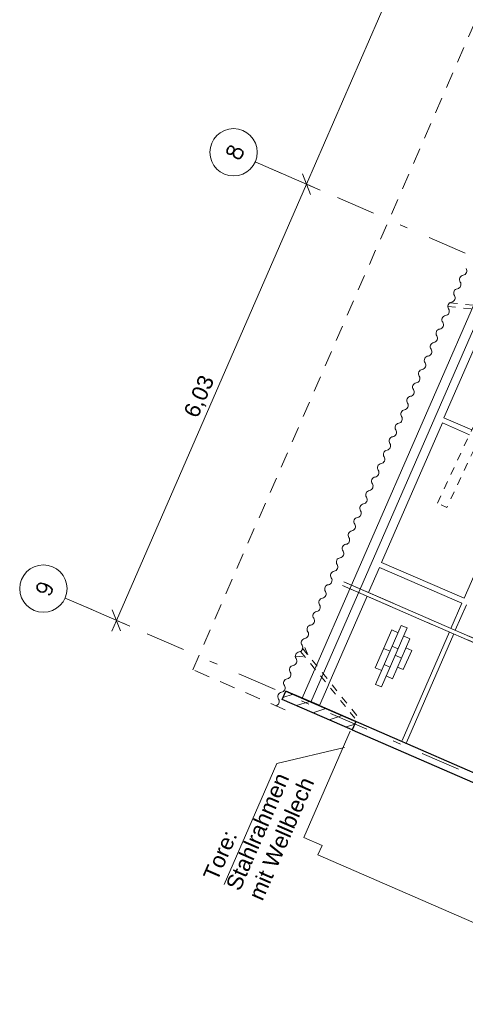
# Model space of a CAD drawing. Header units: metres. Extents: x -43 to 551, y 11 to 64.
# Tile 1 of 36: x -42.65 to -37.01, y 12.67 to 25.15. Entities that reach past the tile are written whole.
import ezdxf

# ---------------------------------------------------------------- set-up
doc = ezdxf.new("R2010")
doc.units = ezdxf.units.M
doc.header["$MEASUREMENT"] = 0
for name, pattern in [('3_Strichlinie', [0.35, 0.2, -0.15]), ('5_Strichlinie_ eng 2', [0.2, 0.1, -0.1]), ('Achslinie 01', [1.166667, 0.5, -0.3, 0, -0.366667]), ('DGN Style 2', [1.233271, 0.739963, -0.493308]), ('DGN Style 3', [1.731308, 1.236649, -0.494659]), ('Wipeout_Contour', [1, 0, -1])]:
    doc.linetypes.add(name, pattern=pattern)
for name, color, linetype in [('00_Achsraster', 7, 'Continuous'), ('GBE_Beschriftung', 7, 'Continuous'), ('GBE_Dach', 7, 'Continuous'), ('GBE_Fen_Tuer', 7, 'Continuous'), ('GBE_Wand_Decke_tragend_Ansicht', 7, 'Continuous'), ('GBE_Wand_Decke_tragend_Schraffur', 7, 'Continuous'), ('NEU_GBE_Fahrdraht', 7, 'Continuous'), ('NEU_GBE_Holzbalken', 7, 'Continuous'), ('NEU_GBE_Lampe', 7, 'Continuous'), ('NEU_GBE_Traeger', 7, 'Continuous')]:
    doc.layers.add(name, color=color, linetype=linetype)
doc.styles.add('ERSTELLTER_STIL_1', font='txt')
doc.dimstyles.new('ERSTELLTER_STIL__3', dxfattribs={"dimtxt": 0.2, "dimasz": 0.190285, "dimexe": 0.18, "dimexo": 0.5, "dimgap": 0.09, "dimtad": 1, "dimzin": 0, "dimdsep": 46, "dimtxsty": 'ERSTELLTER_STIL_1', "dimblk": 'ARROWHEAD_6', "dimblk1": 'ARROWHEAD_6', "dimblk2": 'ARROWHEAD_6', "dimcen": 0.09, "dimclrd": 8, "dimclre": 8, "dimclrt": 8, "dimazin": 0, "dimtfac": 1, "dimtdec": 4, "dimtmove": 0, "dimatfit": 3, "dimfxl": 1, "dimtolj": 1, "dimtzin": 0, "dimarcsym": 0})

# ---------------------------------------------------------------- blocks, each defined once
blk = doc.blocks.new('*D19')
at = {"layer": '00_Achsraster', "color": 8, "linetype": 'Continuous', "lineweight": 18}
for p, q in [((-39.069, 23.202), (-38.965, 22.939)), ((-41.425, 17.54), (-39.017, 23.07)), ((-41.253, 17.466), (-41.884, 17.74)), ((-41.477, 17.672), (-41.374, 17.409)), ((-41.485, 17.403), (-41.425, 17.54))]:
    blk.add_line(p, q, dxfattribs=at)
at = {"color": 254, "linetype": 'Wipeout_Contour', "lineweight": 0, "ltscale": 180.797115}
blk.add_wipeout([(-40.348, 20.036), (-40.11, 20.582), (-40.351, 20.687), (-40.589, 20.14)], dxfattribs=at).dxf.layer = '00_Achsraster'
at = {"layer": '00_Achsraster', "color": 8, "lineweight": 18, "insert": (-40.364, 20.077), "char_height": 0.2, "attachment_point": 7, "rotation": 66.4651, "style": 'ERSTELLTER_STIL_1'}
blk.add_mtext('\\A1;{\\pql;\\fArial|b0|i0|c0|p34;6,03}', dxfattribs=at)
blk = doc.blocks.new('ARROWHEAD_6')
at = {"color": 0, "linetype": 'Continuous', "lineweight": 0}
for p, q in [((0, 0), (-1, 0)), ((-0.5, -0.5), (0.5, 0.5))]:
    blk.add_line(p, q, dxfattribs=at)
blk = doc.blocks.new('*D20')
at = {"layer": '00_Achsraster', "color": 8, "linetype": 'Continuous', "lineweight": 18}
for p, q in [((-36.673, 28.703), (-36.569, 28.439)), ((-39.017, 23.07), (-36.621, 28.571)), ((-38.845, 22.995), (-39.475, 23.27)), ((-39.069, 23.202), (-38.965, 22.939)), ((-41.425, 17.54), (-39.017, 23.07))]:
    blk.add_line(p, q, dxfattribs=at)
at = {"color": 254, "linetype": 'Wipeout_Contour', "lineweight": 0, "ltscale": 183.734961}
blk.add_wipeout([(-37.946, 25.551), (-37.708, 26.097), (-37.949, 26.202), (-38.187, 25.656)], dxfattribs=at).dxf.layer = '00_Achsraster'
at = {"layer": '00_Achsraster', "color": 8, "lineweight": 18, "insert": (-37.962, 25.592), "char_height": 0.2, "attachment_point": 7, "rotation": 66.4651, "style": 'ERSTELLTER_STIL_1'}
blk.add_mtext('\\A1;{\\pql;\\fArial|b0|i0|c0|p34;6,00}', dxfattribs=at)
blk = doc.blocks.new('*D21')
at = {"layer": '00_Achsraster', "color": 8, "linetype": 'Continuous', "lineweight": 18}
for p, q in [((-34.267, 34.226), (-34.164, 33.962)), ((-36.621, 28.571), (-34.216, 34.094)), ((-36.449, 28.496), (-37.08, 28.771)), ((-36.673, 28.703), (-36.569, 28.439)), ((-39.017, 23.07), (-36.621, 28.571))]:
    blk.add_line(p, q, dxfattribs=at)
at = {"color": 254, "linetype": 'Wipeout_Contour', "lineweight": 0, "ltscale": 189.700139}
blk.add_wipeout([(-35.566, 31.017), (-35.288, 31.655), (-35.528, 31.76), (-35.806, 31.121)], dxfattribs=at).dxf.layer = '00_Achsraster'
at = {"layer": '00_Achsraster', "color": 8, "lineweight": 18, "insert": (-35.546, 31.042), "char_height": 0.2, "attachment_point": 7, "rotation": 66.4651, "style": 'ERSTELLTER_STIL_1'}
blk.add_mtext('\\A1;{\\pql;\\fArial|b0|i0|c0|p34;6,02\\fArial|b0|i0|c0|p34;\\A1{\\H.66x;\\S5^  ;}}', dxfattribs=at)

msp = doc.modelspace()

# ---------------------------------------------------------------- hatches: boundary and pattern name
at = {"layer": 'GBE_Wand_Decke_tragend_Schraffur', "linetype": 'Continuous', "lineweight": 18, "true_color": 0x5f5f5f}
h = msp.add_hatch(dxfattribs=at)
h.set_pattern_fill('MW_Kalksandstein_0003', color=251, style=0, pattern_type=2)
h.set_pattern_definition([(18, (0, 0), (-0.04635255, 0.1426585), [])])
h.paths.add_polyline_path([(-38.439, 16.152), (-39.326, 16.539), (-39.28, 16.644), (-38.393, 16.258)])

# ---------------------------------------------------------------- linework, layer by layer
at = {"layer": '00_Achsraster', "color": 253, "linetype": 'Achslinie 01', "lineweight": 18, "true_color": 0x9f9f9f}
for p, q in [((-30.039, 19.16), (-39.666, 23.353)), ((-32.448, 13.63), (-42.075, 17.823))]:
    msp.add_line(p, q, dxfattribs=at)
at = {"layer": '00_Achsraster', "color": 253, "linetype": 'Continuous', "lineweight": 18, "true_color": 0x9f9f9f}
for centre in [(-39.941, 23.473), (-42.35, 17.943)]:
    msp.add_circle(centre, 0.3, dxfattribs=at)
at = {"layer": 'GBE_Beschriftung', "color": 7, "linetype": 'Continuous', "lineweight": 13}
msp.add_lwpolyline([(-38.535, 15.93), (-39.392, 15.726), (-40.06, 14.192)], dxfattribs=at)
at = {"layer": 'GBE_Dach', "color": 253, "linetype": '3_Strichlinie', "lineweight": 18, "true_color": 0x9f9f9f}
for p, q in [((-40.457, 16.915), (-21.11, 61.337)), ((-40.433, 16.904), (-39.286, 16.404))]:
    msp.add_line(p, q, dxfattribs=at)
at = {"layer": 'GBE_Dach', "color": 7, "linetype": 'Continuous', "lineweight": 18}
for points in [[(-37.069, 21.829, -0.568675), (-37.032, 21.915, 0.534698), (-36.995, 22)], [(-37.143, 21.659, -0.568675), (-37.106, 21.744, 0.534698), (-37.069, 21.829)], [(-37.217, 21.488, -0.568675), (-37.18, 21.574, 0.534698), (-37.143, 21.659)], [(-37.292, 21.318, -0.568675), (-37.255, 21.403, 0.534698), (-37.217, 21.488)], [(-37.366, 21.147, -0.568675), (-37.329, 21.233, 0.534698), (-37.292, 21.318)], [(-37.44, 20.977, -0.568675), (-37.403, 21.062, 0.534698), (-37.366, 21.147)], [(-37.515, 20.806, -0.568675), (-37.477, 20.891, 0.534698), (-37.44, 20.977)], [(-37.589, 20.636, -0.568675), (-37.552, 20.721, 0.534698), (-37.515, 20.806)], [(-37.663, 20.465, -0.568675), (-37.626, 20.55, 0.534698), (-37.589, 20.636)], [(-37.737, 20.295, -0.568675), (-37.7, 20.38, 0.534698), (-37.663, 20.465)], [(-37.812, 20.124, -0.568675), (-37.775, 20.209, 0.534698), (-37.737, 20.295)], [(-37.886, 19.954, -0.568675), (-37.849, 20.039, 0.534698), (-37.812, 20.124)], [(-37.96, 19.783, -0.568675), (-37.923, 19.868, 0.534698), (-37.886, 19.954)], [(-38.034, 19.613, -0.568675), (-37.997, 19.698, 0.534698), (-37.96, 19.783)], [(-38.109, 19.442, -0.568675), (-38.072, 19.527, 0.534698), (-38.034, 19.613)], [(-38.183, 19.271, -0.568675), (-38.146, 19.357, 0.534698), (-38.109, 19.442)], [(-38.257, 19.101, -0.568675), (-38.22, 19.186, 0.534698), (-38.183, 19.271)], [(-38.332, 18.93, -0.568675), (-38.294, 19.016, 0.534698), (-38.257, 19.101)], [(-38.406, 18.76, -0.568675), (-38.369, 18.845, 0.534698), (-38.332, 18.93)], [(-38.48, 18.589, -0.568675), (-38.443, 18.675, 0.534698), (-38.406, 18.76)], [(-38.554, 18.419, -0.568675), (-38.517, 18.504, 0.534698), (-38.48, 18.589)], [(-38.629, 18.248, -0.568675), (-38.591, 18.334, 0.534698), (-38.554, 18.419)], [(-38.703, 18.078, -0.568675), (-38.666, 18.163, 0.534698), (-38.629, 18.248)], [(-38.777, 17.907, -0.568675), (-38.74, 17.992, 0.534698), (-38.703, 18.078)], [(-38.851, 17.737, -0.568675), (-38.814, 17.822, 0.534698), (-38.777, 17.907)], [(-38.926, 17.566, -0.568675), (-38.889, 17.651, 0.534698), (-38.851, 17.737)], [(-39, 17.396, -0.568675), (-38.963, 17.481, 0.534698), (-38.926, 17.566)], [(-39.074, 17.225, -0.568675), (-39.037, 17.31, 0.534698), (-39, 17.396)], [(-39.149, 17.055, -0.568675), (-39.111, 17.14, 0.534698), (-39.074, 17.225)], [(-39.223, 16.884, -0.568675), (-39.186, 16.969, 0.534698), (-39.149, 17.055)], [(-39.297, 16.714, -0.568675), (-39.26, 16.799, 0.534698), (-39.223, 16.884)], [(-39.371, 16.543, -0.568675), (-39.334, 16.628, 0.534698), (-39.297, 16.714)], [(-39.408, 16.458, 0.534698), (-39.371, 16.543)]]:
    msp.add_lwpolyline(points, format="xyb", dxfattribs=at)
at = {"layer": 'GBE_Fen_Tuer', "color": 7, "linetype": 'DGN Style 2', "lineweight": 13}
msp.add_line((-38.393, 16.258), (-38.439, 16.151), dxfattribs=at)
at = {"layer": 'GBE_Fen_Tuer', "color": 7, "linetype": 'Continuous', "lineweight": 13}
for p, q in [((-38.463, 16.134), (-39.049, 14.786)), ((-39.049, 14.786), (-38.82, 14.686)), ((-38.82, 14.686), (-38.872, 14.568)), ((-38.872, 14.568), (-34.522, 12.673))]:
    msp.add_line(p, q, dxfattribs=at)
at = {"layer": 'GBE_Wand_Decke_tragend_Ansicht', "color": 7, "linetype": 'Continuous', "lineweight": 13}
for p, q in [((-37.278, 20.109), (-36.69, 21.458)), ((-37.278, 20.109), (-36.923, 19.954)), ((-38.067, 18.275), (-37.296, 20.043)), ((-37.296, 20.043), (-36.952, 19.893)), ((-37.021, 17.82), (-36.251, 19.588)), ((-38.067, 18.275), (-37.021, 17.82)), ((-38.23, 17.893), (-38.091, 18.212)), ((-38.091, 18.212), (-37.048, 17.758)), ((-38.729, 16.745), (-38.25, 17.847)), ((-37.187, 17.439), (-37.048, 17.758)), ((-37.132, 17.415), (-36.992, 17.735)), ((-37.806, 16.019), (-37.207, 17.393)), ((-37.75, 15.994), (-37.152, 17.369)), ((-38.854, 16.459), (-38.749, 16.701))]:
    msp.add_line(p, q, dxfattribs=at)
at = {"layer": 'GBE_Wand_Decke_tragend_Ansicht', "color": 9, "linetype": 'Continuous', "lineweight": 18}
for p, q in [((-38.142, 16.728), (-37.816, 17.476)), ((-37.816, 17.476), (-37.743, 17.445)), ((-38.146, 16.939), (-37.937, 17.419)), ((-38.069, 16.696), (-37.743, 17.445)), ((-37.937, 17.419), (-37.856, 17.384)), ((-37.929, 16.8), (-37.707, 17.308)), ((-37.787, 17.343), (-37.707, 17.308)), ((-38.04, 17.183), (-37.959, 17.148)), ((-37.931, 17.211), (-37.859, 17.179)), ((-37.791, 16.917), (-37.685, 17.16)), ((-37.758, 17.192), (-37.685, 17.16)), ((-38.033, 16.979), (-37.96, 16.947)), ((-37.894, 17.098), (-37.814, 17.063)), ((-38.146, 16.939), (-38.065, 16.903)), ((-37.864, 16.948), (-37.791, 16.917)), ((-38.142, 16.728), (-38.069, 16.696)), ((-38.009, 16.835), (-37.929, 16.8))]:
    msp.add_line(p, q, dxfattribs=at)
at = {"layer": 'GBE_Wand_Decke_tragend_Ansicht', "color": 7, "linetype": 'DGN Style 2', "lineweight": 13}
msp.add_line((-38.749, 16.701), (-38.729, 16.745), dxfattribs=at)
at = {"layer": 'GBE_Wand_Decke_tragend_Ansicht', "color": 7, "linetype": 'Continuous', "lineweight": 25}
for p, q in [((-38.854, 16.459), (-39.28, 16.644)), ((-38.854, 16.459), (-33.811, 14.262)), ((-38.439, 16.151), (-33.857, 14.157))]:
    msp.add_line(p, q, dxfattribs=at)
at = {"layer": 'GBE_Wand_Decke_tragend_Schraffur', "color": 7, "linetype": 'Continuous', "lineweight": 25, "flags": 128}
msp.add_lwpolyline([(-38.439, 16.152), (-39.326, 16.539), (-39.28, 16.644), (-38.393, 16.258)], close=True, dxfattribs=at)
at = {"layer": 'NEU_GBE_Fahrdraht', "color": 7, "linetype": 'DGN Style 3', "lineweight": 13}
for points in [[(-38.563, 17.983), (-34.765, 16.329)], [(-38.543, 18.029), (-34.745, 16.375)]]:
    msp.add_lwpolyline(points, close=True, dxfattribs=at)
at = {"layer": 'NEU_GBE_Holzbalken', "color": 253, "linetype": 'Continuous', "lineweight": 18, "true_color": 0x9f9f9f}
for p, q in [((-19.936, 60.49), (-39.072, 16.553)), ((-19.826, 60.442), (-38.962, 16.505))]:
    msp.add_line(p, q, dxfattribs=at)
at = {"layer": 'NEU_GBE_Lampe', "color": 54, "linetype": '5_Strichlinie_ eng 2', "lineweight": 18, "true_color": 0xa88f00, "flags": 128}
msp.add_lwpolyline([(-37.358, 19.027), (-36.83, 20.153), (-36.711, 20.098), (-37.238, 18.971)], close=True, dxfattribs=at)
at = {"layer": 'NEU_GBE_Traeger', "color": 9, "linetype": '5_Strichlinie_ eng 2', "lineweight": 18}
for p, q in [((-37.228, 21.519), (-35.639, 21.361)), ((-37.204, 21.565), (-35.634, 21.407)), ((-39.001, 17.103), (-39.078, 17.283)), ((-39.093, 17.147), (-38.406, 16.302)), ((-39.071, 17.191), (-38.325, 16.267)), ((-39.159, 17.087), (-39.036, 17.076))]:
    msp.add_line(p, q, dxfattribs=at)

# ---------------------------------------------------------------- texts
at = {"layer": '00_Achsraster', "color": 251, "linetype": 'Continuous', "lineweight": 18, "true_color": 0x5f5f5f, "insert": (-42.207, 17.983), "char_height": 0.2, "attachment_point": 9, "rotation": 66.4651}
msp.add_mtext('\\A1;{\\pqr;\\Ftxt.shx;9}', dxfattribs=at)
at = {"layer": 'GBE_Beschriftung', "color": 7, "linetype": 'Continuous', "lineweight": 13, "insert": (-40.333, 14.302), "char_height": 0.2, "width": 1.86305, "attachment_point": 1, "rotation": 66.4651, "line_spacing_factor": 0.937974, "style": 'ERSTELLTER_STIL_1'}
msp.add_mtext('\\A1;{\\pql;\\fArial|b0|i0|c0|p34;Tore: Stahlrahmen mit Wellblech}', dxfattribs=at)

# ---------------------------------------------------------------- next in the draw order: dimensions: what is measured, and where the dimension line sits
at = {"layer": '00_Achsraster', "color": 8, "linetype": 'Continuous', "lineweight": 18}
dim = msp.add_linear_dim(base=(-39.017, 23.07), p1=(-42.075, 17.823), p2=(-39.666, 23.353), angle=66.4651, dimstyle='ERSTELLTER_STIL__3', dxfattribs=at)
dim.commit()
dim.dimension.update_dxf_attribs({"geometry": '*D19', "text_midpoint": (-40.346, 20.368), "dimtype": 160, "text_rotation": 66.4651})

# ---------------------------------------------------------------- next in the draw order: dimensions: what is measured, and where the dimension line sits
dim = msp.add_linear_dim(base=(-36.621, 28.571), p1=(-39.666, 23.353), p2=(-37.271, 28.854), angle=66.4651, dimstyle='ERSTELLTER_STIL__3', dxfattribs=at)
dim.commit()
dim.dimension.update_dxf_attribs({"geometry": '*D20', "text_midpoint": (-37.944, 25.884), "dimtype": 160, "text_rotation": 66.4651})

# ---------------------------------------------------------------- next in the draw order: texts
at = {"layer": '00_Achsraster', "color": 251, "linetype": 'Continuous', "lineweight": 18, "true_color": 0x5f5f5f, "insert": (-39.798, 23.513), "char_height": 0.2, "attachment_point": 9, "rotation": 66.4651}
msp.add_mtext('\\A1;{\\pqr;\\Ftxt.shx;8}', dxfattribs=at)

# ---------------------------------------------------------------- next in the draw order: dimensions: what is measured, and where the dimension line sits
at = {"layer": '00_Achsraster', "color": 8, "linetype": 'Continuous', "lineweight": 18}
dim = msp.add_linear_dim(base=(-34.216, 34.094), p1=(-37.271, 28.854), p2=(-34.865, 34.377), angle=66.4651, dimstyle='ERSTELLTER_STIL__3', dxfattribs=at)
dim.commit()
dim.dimension.update_dxf_attribs({"geometry": '*D21', "text_midpoint": (-35.465, 31.577), "dimtype": 160, "text_rotation": 66.4651})

doc.saveas('drawing.dxf')
